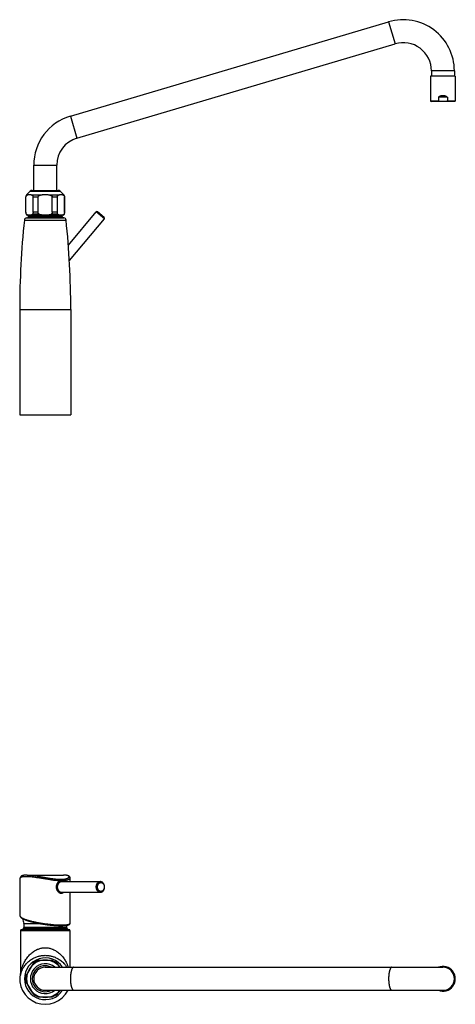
# Model space of a CAD drawing. Header units: millimetres. Extents: x 135 to 335, y 100 to 267.
# Tile 5 of 5: x 261 to 335, y 100 to 267. Entities that reach past the tile are written whole.
import ezdxf

# ---------------------------------------------------------------- set-up
doc = ezdxf.new("R2010")
doc.units = ezdxf.units.MM
doc.header["$LTSCALE"] = 30.734
doc.layers.get('0').update_dxf_attribs({"linetype": 'CONTINUOUS'})

msp = doc.modelspace()

# ---------------------------------------------------------------- linework, layer by layer
at = {"color": 7, "linetype": 'Continuous'}
for p, q in [((269.19, 250.45), (323.2, 266.45)), ((270.3, 246.71), (324.31, 262.71)), ((330.47, 258.11), (330.47, 257.25)), ((334.37, 258.11), (334.37, 257.25)), ((334.52, 257.25), (330.32, 257.25)), ((330.32, 257.25), (330.32, 252.99)), ((334.52, 257.25), (334.52, 252.99)), ((331.64, 252.99), (330.32, 252.99)), ((330.32, 252.99), (330.47, 252.9)), ((334.37, 252.9), (330.47, 252.9)), ((333.2, 253.65), (331.64, 253.65)), ((331.64, 253.65), (331.64, 252.99)), ((333.2, 253.65), (333.2, 252.99)), ((334.52, 252.99), (333.2, 252.99)), ((334.52, 252.99), (334.37, 252.9)), ((262.97, 237.84), (262.97, 242.11)), ((266.87, 237.84), (266.87, 242.11)), ((261.75, 237.07), (262.38, 237.71)), ((262.7, 237.84), (267.13, 237.84)), ((268.08, 237.07), (267.45, 237.71)), ((261.62, 234.13), (261.62, 236.75)), ((261.65, 234.13), (261.65, 236.75)), ((262.85, 234.13), (262.85, 236.75)), ((263.72, 234.13), (263.72, 236.75)), ((266.11, 234.13), (266.11, 236.75)), ((266.98, 234.13), (266.98, 236.75)), ((268.18, 234.13), (268.18, 236.75)), ((268.22, 234.13), (268.22, 236.75)), ((268.84, 228.54), (273.58, 234.19)), ((274.94, 233.24), (273.79, 234.21)), ((261.74, 233.21), (261.94, 233.24)), ((267.95, 233.64), (261.89, 233.64)), ((262.07, 233.39), (262.07, 233.64)), ((267.77, 233.39), (267.77, 233.64)), ((268.09, 233.21), (267.89, 233.24)), ((269.01, 225.94), (274.96, 233.03)), ((260.58, 217.66), (260.58, 199.74)), ((269.25, 217.66), (269.25, 199.74)), ((260.58, 199.74), (269.25, 199.74)), ((260.68, 114.7), (260.68, 121.16)), ((261.83, 121.67), (261.84, 121.67)), ((261.85, 121.67), (267.99, 121.67)), ((267.74, 120.55), (274.27, 120.55)), ((269.15, 120.55), (269.15, 121.16)), ((267.74, 118.75), (274.27, 118.75)), ((269.15, 113.52), (269.15, 118.75)), ((260.72, 112.28), (260.72, 104.86)), ((269, 112.4), (260.84, 112.4)), ((261.24, 112.65), (261.09, 112.5)), ((261.09, 112.5), (261.09, 112.4)), ((261.09, 112.5), (268.74, 112.5)), ((261.29, 113.42), (261.29, 112.76)), ((268.55, 113.14), (268.55, 112.76)), ((268.59, 112.65), (268.74, 112.5)), ((268.74, 112.5), (268.74, 112.4)), ((269.12, 112.28), (269.12, 106.02)), ((269.15, 113.52), (269.15, 113.52)), ((266.11, 107.15), (263.72, 107.15)), ((262.85, 106.65), (261.65, 104.57)), ((264.92, 106.02), (332.42, 106.02)), ((267.34, 106.02), (266.98, 106.65)), ((261.65, 103.57), (262.85, 101.5)), ((264.92, 102.12), (332.42, 102.12)), ((266.98, 101.5), (267.34, 102.12)), ((263.72, 101), (266.11, 101))]:
    msp.add_line(p, q, dxfattribs=at)
at = {"color": 9, "linetype": 'Continuous'}
for p, q in [((323.2, 266.45), (324.31, 262.71)), ((334.37, 258.11), (330.47, 258.11)), ((269.19, 250.45), (270.3, 246.71)), ((262.97, 242.11), (266.87, 242.11)), ((262.38, 237.71), (267.45, 237.71)), ((261.65, 236.75), (261.62, 236.75)), ((261.75, 237.07), (261.87, 237.07)), ((262.63, 237.07), (264.15, 237.07)), ((262.85, 236.75), (263.72, 236.75)), ((265.68, 237.07), (267.2, 237.07)), ((266.11, 236.75), (266.98, 236.75)), ((267.96, 237.07), (268.08, 237.07)), ((268.22, 236.75), (268.18, 236.75)), ((261.62, 234.13), (261.65, 234.13)), ((263.72, 234.13), (262.85, 234.13)), ((266.98, 234.13), (266.11, 234.13)), ((268.18, 234.13), (268.22, 234.13)), ((274.96, 233.03), (273.58, 234.19)), ((261.37, 232.81), (268.46, 232.81)), ((261.74, 233.79), (261.67, 233.79)), ((261.74, 233.21), (268.09, 233.21)), ((267.89, 233.24), (261.94, 233.24)), ((267.77, 233.39), (262.07, 233.39)), ((263.89, 233.79), (262.77, 233.79)), ((267.06, 233.79), (265.95, 233.79)), ((268.16, 233.79), (268.09, 233.79)), ((260.58, 217.66), (269.25, 217.66)), ((260.72, 112.28), (269.12, 112.28)), ((268.59, 112.65), (261.24, 112.65)), ((261.28, 113.46), (263.86, 113.46)), ((264.12, 113.42), (261.29, 113.42)), ((268.55, 112.76), (261.29, 112.76)), ((260.72, 104.85), (260.72, 104.85))]:
    msp.add_line(p, q, dxfattribs=at)
at = {"color": 7, "linetype": 'Continuous'}
for points in [[(261.83, 121.67), (261.75, 121.67), (261.67, 121.67), (261.6, 121.67), (261.53, 121.66), (261.46, 121.66), (261.4, 121.65), (261.34, 121.64), (261.29, 121.63), (261.23, 121.62), (261.18, 121.61), (261.14, 121.6), (261.09, 121.59), (261.05, 121.57), (261.01, 121.56), (260.98, 121.55), (260.94, 121.53), (260.91, 121.51), (260.88, 121.49), (260.85, 121.47), (260.83, 121.45), (260.8, 121.43), (260.78, 121.41), (260.76, 121.39), (260.74, 121.36), (260.72, 121.33), (260.71, 121.3), (260.7, 121.27), (260.69, 121.24), (260.68, 121.21), (260.68, 121.18), (260.68, 121.16)], [(269.15, 121.16), (269.15, 121.18), (269.15, 121.21), (269.14, 121.24), (269.14, 121.27), (269.12, 121.3), (269.11, 121.33), (269.09, 121.36), (269.07, 121.39), (269.05, 121.41), (269.03, 121.43), (269.01, 121.45), (268.98, 121.47), (268.95, 121.49), (268.92, 121.51), (268.89, 121.53), (268.85, 121.55), (268.82, 121.56), (268.78, 121.57), (268.74, 121.59), (268.69, 121.6), (268.65, 121.61), (268.6, 121.62), (268.55, 121.63), (268.49, 121.64), (268.43, 121.65), (268.37, 121.66), (268.3, 121.66), (268.23, 121.67), (268.16, 121.67), (268.08, 121.67), (268, 121.67), (267.99, 121.67)], [(260.68, 114.7), (260.68, 114.68), (260.68, 114.65), (260.69, 114.62), (260.7, 114.59), (260.72, 114.56), (260.74, 114.53), (260.76, 114.5), (260.78, 114.48), (260.81, 114.45), (260.84, 114.42), (260.88, 114.39), (260.92, 114.37), (260.96, 114.34), (261.01, 114.31), (261.06, 114.28), (261.12, 114.25), (261.18, 114.22), (261.24, 114.19), (261.31, 114.16), (261.38, 114.13), (261.45, 114.1), (261.53, 114.07), (261.61, 114.04), (261.7, 114.01), (261.78, 113.98), (261.87, 113.95), (261.96, 113.92), (262.06, 113.89), (262.15, 113.86), (262.25, 113.83), (262.36, 113.8), (262.46, 113.78), (262.57, 113.75), (262.68, 113.72), (262.79, 113.69), (262.9, 113.67), (263.01, 113.64), (263.13, 113.61), (263.25, 113.59), (263.37, 113.56), (263.49, 113.54), (263.61, 113.51), (263.74, 113.49), (263.86, 113.46), (263.99, 113.44), (264.11, 113.42), (264.24, 113.4), (264.36, 113.38), (264.49, 113.35), (264.62, 113.33), (264.75, 113.32), (264.88, 113.3), (265, 113.28), (265.13, 113.26), (265.26, 113.24), (265.39, 113.23), (265.51, 113.21), (265.64, 113.2), (265.76, 113.19), (265.89, 113.17), (266.01, 113.16), (266.13, 113.15), (266.25, 113.14), (266.37, 113.13), (266.49, 113.12), (266.61, 113.11), (266.72, 113.11), (266.83, 113.1), (266.95, 113.09), (267.05, 113.09), (267.16, 113.08), (267.27, 113.08), (267.37, 113.08), (267.47, 113.08), (267.56, 113.08)], [(267.56, 113.08), (267.65, 113.08), (267.74, 113.08), (267.83, 113.08), (267.92, 113.08), (268.01, 113.09), (268.09, 113.09), (268.17, 113.1), (268.25, 113.11), (268.32, 113.11), (268.4, 113.12), (268.47, 113.13), (268.53, 113.14), (268.6, 113.15), (268.66, 113.16), (268.72, 113.18), (268.77, 113.19), (268.82, 113.21), (268.87, 113.22), (268.91, 113.24), (268.95, 113.26), (268.99, 113.28), (269.02, 113.3), (269.05, 113.32), (269.07, 113.34), (269.09, 113.36), (269.11, 113.39), (269.13, 113.42), (269.14, 113.45), (269.15, 113.48), (269.15, 113.51), (269.15, 113.52)], [(260.72, 104.86), (260.72, 104.85), (260.72, 104.85), (260.72, 104.84), (260.72, 104.83), (260.72, 104.83), (260.72, 104.82), (260.72, 104.82), (260.71, 104.82), (260.71, 104.82), (260.71, 104.82)]]:
    msp.add_lwpolyline(points, dxfattribs=at)
for centre, radius, start, end in [((325.67, 258.11), 8.7, 0, 106.5), ((325.67, 258.11), 4.8, 0, 106.5), ((271.67, 242.11), 8.7, 106.5, 180), ((271.67, 242.11), 4.8, 106.5, 180), ((262.7, 237.39), 0.45, 90, 135), ((267.13, 237.39), 0.45, 45, 90), ((262.07, 236.75), 0.45, 135, 180), ((267.77, 236.75), 0.45, 0, 45), ((262.67, 234.13), 1.05, 180, 199.0113), ((267.17, 234.13), 1.05, 340.9887, 0), ((273.69, 234.09), 0.15, 50, 140), ((405.57, 217.66), 144.99, 174.0034, 180), ((261.82, 232.76), 0.45, 100, 174.0034), ((261.89, 233.86), 0.225, 199.0113, 270), ((261.92, 233.39), 0.15, 280, 0), ((267.92, 233.39), 0.15, 180, 260), ((267.95, 233.86), 0.225, 270, 340.9887), ((268.01, 232.76), 0.45, 5.9966, 80), ((124.26, 217.66), 144.99, 0, 5.9966), ((274.84, 233.13), 0.15, 320, 50), ((264.92, 114.65), 3.83, 185.9576, 198.021), ((260.84, 112.28), 0.12, 90, 180), ((261.14, 112.76), 0.15, 315, 0), ((261.14, 113.42), 0.15, 0, 18.021), ((268.7, 112.76), 0.15, 180, 225), ((269, 112.28), 0.12, 0, 90), ((264.92, 104.07), 3.3, 111.28, 128.72), ((264.92, 104.07), 3.3, 51.28, 68.72), ((264.92, 104.07), 1.95, 90, 270), ((332.42, 104.07), 2.1, 248.2211, 111.7789), ((332.42, 104.07), 1.95, 270, 90), ((264.92, 104.07), 4.33, 165.712, 333.264), ((264.92, 104.07), 3.3, 171.28, 188.72), ((264.92, 104.07), 3.3, 231.28, 248.72), ((264.92, 104.07), 3.3, 291.28, 308.72)]:
    msp.add_arc(centre, radius, start, end, dxfattribs=at)
at = {"color": 9, "linetype": 'Continuous'}
for centre, radius, start, end in [((264.92, 104.07), 3.54, 33.4172, 326.5828), ((264.92, 104.07), 3.17, 103.9317, 136.0683), ((264.92, 104.07), 3.17, 75.8323, 104.1677), ((264.92, 104.07), 3.17, 43.9317, 76.0683), ((264.92, 104.07), 3.17, 135.8293, 164.2143), ((264.92, 104.07), 2.53, 50.375, 309.625), ((264.92, 104.07), 2.21, 61.7636, 298.2364), ((264.92, 104.07), 3.17, 37.9414, 44.1707), ((263.35, 104.52), 2.65, 172.9024, 173.3121), ((263.26, 104.53), 2.57, 173.3123, 173.6987), ((264.92, 104.07), 3.17, 163.9317, 196.0683), ((264.92, 104.07), 3.17, 195.7857, 224.1707), ((264.92, 104.07), 3.17, 315.8293, 322.0586), ((264.92, 104.07), 3.17, 223.9317, 256.0683), ((264.92, 104.07), 3.17, 255.8323, 284.1677), ((264.92, 104.07), 3.17, 283.9317, 316.0683)]:
    msp.add_arc(centre, radius, start, end, dxfattribs=at)
at = {"color": 7, "linetype": 'Continuous'}
for points, knots in [([(333.2, 253.65), (333.17, 253.68), (333.1, 253.72), (333, 253.78), (332.9, 253.82), (332.8, 253.86), (332.7, 253.88), (332.61, 253.9), (332.51, 253.91), (332.42, 253.92), (332.33, 253.91), (332.23, 253.9), (332.14, 253.88), (332.04, 253.86), (331.95, 253.82), (331.85, 253.78), (331.74, 253.72), (331.68, 253.68), (331.64, 253.65)], [0, 0, 0, 0, 0.124343, 0.240276, 0.349279, 0.452624, 0.551728, 0.647617, 0.741479, 0.834295, 0.927112, 1.020974, 1.116863, 1.215967, 1.319312, 1.428315, 1.544248, 1.668591, 1.668591, 1.668591, 1.668591]), ([(332.42, 252.9), (332.38, 252.9), (332.29, 252.91), (332.16, 252.91), (332.03, 252.93), (331.9, 252.94), (331.77, 252.96), (331.69, 252.98), (331.64, 252.99)], [0, 0, 0, 0, 0.1295557, 0.2592243, 0.3892638, 0.5199708, 0.6518959, 0.7856604, 0.7856604, 0.7856604, 0.7856604]), ([(333.2, 252.99), (333.16, 252.98), (333.07, 252.96), (332.94, 252.94), (332.81, 252.93), (332.68, 252.91), (332.55, 252.91), (332.46, 252.9), (332.42, 252.9)], [0, 0, 0, 0, 0.1339019, 0.2660122, 0.3968053, 0.5267052, 0.6561785, 0.7856604, 0.7856604, 0.7856604, 0.7856604]), ([(261.65, 236.75), (261.65, 236.76), (261.65, 236.77), (261.66, 236.8), (261.66, 236.82), (261.67, 236.85), (261.68, 236.87), (261.69, 236.9), (261.7, 236.92), (261.72, 236.95), (261.74, 236.98), (261.77, 237), (261.8, 237.03), (261.83, 237.05), (261.86, 237.06), (261.87, 237.07)], [0, 0, 0, 0, 0.0229035, 0.0461126, 0.0701234, 0.0953319, 0.122089, 0.1506085, 0.1809585, 0.2130567, 0.2470222, 0.2830749, 0.3215093, 0.3627231, 0.4072276, 0.4072276, 0.4072276, 0.4072276]), ([(261.87, 237.07), (261.9, 237.08), (261.95, 237.1), (262.02, 237.13), (262.1, 237.15), (262.18, 237.16), (262.25, 237.16), (262.33, 237.16), (262.41, 237.15), (262.48, 237.13), (262.56, 237.1), (262.61, 237.08), (262.63, 237.07)], [0, 0, 0, 0, 0.0842472, 0.1651481, 0.2434949, 0.3201102, 0.395866, 0.4716218, 0.548237, 0.6265838, 0.7074846, 0.7917319, 0.7917319, 0.7917319, 0.7917319]), ([(262.63, 237.07), (262.65, 237.06), (262.67, 237.05), (262.71, 237.03), (262.74, 237), (262.76, 236.98), (262.78, 236.95), (262.8, 236.92), (262.82, 236.9), (262.83, 236.87), (262.84, 236.85), (262.84, 236.82), (262.85, 236.8), (262.85, 236.77), (262.85, 236.76), (262.85, 236.75)], [0, 0, 0, 0, 0.0444964, 0.0857083, 0.1241449, 0.1602029, 0.1941763, 0.2262857, 0.2566458, 0.2851771, 0.3119361, 0.3371349, 0.3611355, 0.3843322, 0.4072275, 0.4072275, 0.4072275, 0.4072275]), ([(263.72, 236.75), (263.72, 236.76), (263.72, 236.77), (263.72, 236.8), (263.73, 236.82), (263.75, 236.85), (263.76, 236.87), (263.79, 236.9), (263.82, 236.92), (263.85, 236.95), (263.9, 236.98), (263.95, 237), (264.01, 237.03), (264.08, 237.05), (264.13, 237.06), (264.15, 237.07)], [0, 0, 0, 0, 0.0229457, 0.0465389, 0.0716529, 0.0991328, 0.1298715, 0.1646973, 0.2042998, 0.2491209, 0.2997735, 0.3569272, 0.4212742, 0.493586, 0.5747522, 0.5747522, 0.5747522, 0.5747522]), ([(264.15, 237.07), (264.2, 237.08), (264.31, 237.1), (264.46, 237.13), (264.61, 237.15), (264.76, 237.16), (264.92, 237.16), (265.07, 237.16), (265.22, 237.15), (265.37, 237.13), (265.53, 237.1), (265.63, 237.08), (265.68, 237.07)], [0, 0, 0, 0, 0.158118, 0.313482, 0.466823, 0.618829, 0.770203, 0.921578, 1.073583, 1.226924, 1.382288, 1.540406, 1.540406, 1.540406, 1.540406]), ([(265.68, 237.07), (265.7, 237.06), (265.75, 237.05), (265.82, 237.03), (265.88, 237), (265.93, 236.98), (265.98, 236.95), (266.02, 236.92), (266.04, 236.9), (266.07, 236.87), (266.09, 236.85), (266.1, 236.82), (266.11, 236.8), (266.11, 236.77), (266.11, 236.76), (266.11, 236.75)], [0, 0, 0, 0, 0.0811517, 0.153461, 0.2178124, 0.2749749, 0.3256392, 0.3704749, 0.4100886, 0.4449263, 0.4756646, 0.5031321, 0.5282344, 0.5518148, 0.5747522, 0.5747522, 0.5747522, 0.5747522]), ([(266.98, 236.75), (266.98, 236.76), (266.98, 236.77), (266.98, 236.8), (266.99, 236.82), (266.99, 236.85), (267, 236.87), (267.01, 236.9), (267.03, 236.92), (267.05, 236.95), (267.07, 236.98), (267.09, 237), (267.12, 237.03), (267.16, 237.05), (267.18, 237.06), (267.2, 237.07)], [0, 0, 0, 0, 0.0229035, 0.0461126, 0.0701234, 0.0953319, 0.122089, 0.1506085, 0.1809585, 0.2130567, 0.2470222, 0.2830749, 0.3215093, 0.3627231, 0.4072276, 0.4072276, 0.4072276, 0.4072276]), ([(267.2, 237.07), (267.22, 237.08), (267.27, 237.1), (267.35, 237.13), (267.43, 237.15), (267.5, 237.16), (267.58, 237.16), (267.65, 237.16), (267.73, 237.15), (267.81, 237.13), (267.88, 237.1), (267.93, 237.08), (267.96, 237.07)], [0, 0, 0, 0, 0.0842472, 0.1651481, 0.2434949, 0.3201102, 0.395866, 0.4716218, 0.548237, 0.6265838, 0.7074846, 0.7917319, 0.7917319, 0.7917319, 0.7917319]), ([(267.96, 237.07), (267.97, 237.06), (268, 237.05), (268.03, 237.03), (268.06, 237), (268.09, 236.98), (268.11, 236.95), (268.13, 236.92), (268.14, 236.9), (268.16, 236.87), (268.16, 236.85), (268.17, 236.82), (268.17, 236.8), (268.18, 236.77), (268.18, 236.76), (268.18, 236.75)], [0, 0, 0, 0, 0.0444964, 0.0857083, 0.1241449, 0.1602029, 0.1941763, 0.2262857, 0.2566458, 0.2851771, 0.3119361, 0.3371349, 0.3611355, 0.3843322, 0.4072275, 0.4072275, 0.4072275, 0.4072275]), ([(261.74, 233.79), (261.73, 233.8), (261.72, 233.83), (261.7, 233.88), (261.68, 233.92), (261.67, 233.96), (261.66, 234.01), (261.66, 234.05), (261.65, 234.09), (261.65, 234.12), (261.65, 234.13)], [0, 0, 0, 0, 0.0493609, 0.0967579, 0.142481, 0.1868111, 0.2300278, 0.2724109, 0.3142395, 0.3557952, 0.3557952, 0.3557952, 0.3557952]), ([(262.85, 234.13), (262.85, 234.12), (262.85, 234.09), (262.85, 234.05), (262.84, 234.01), (262.83, 233.96), (262.82, 233.92), (262.81, 233.88), (262.79, 233.83), (262.78, 233.8), (262.77, 233.79)], [0, 0, 0, 0, 0.0415557, 0.0833843, 0.1257673, 0.1689841, 0.2133142, 0.2590373, 0.3064343, 0.3557952, 0.3557952, 0.3557952, 0.3557952]), ([(263.89, 233.79), (263.87, 233.8), (263.84, 233.83), (263.81, 233.88), (263.78, 233.92), (263.76, 233.96), (263.74, 234), (263.73, 234.05), (263.72, 234.09), (263.72, 234.12), (263.72, 234.13)], [0, 0, 0, 0, 0.0622339, 0.1188481, 0.170889, 0.2192898, 0.2648921, 0.3084629, 0.3507121, 0.3923141, 0.3923141, 0.3923141, 0.3923141]), ([(266.11, 234.13), (266.11, 234.12), (266.11, 234.09), (266.11, 234.05), (266.09, 234), (266.08, 233.96), (266.05, 233.92), (266.02, 233.88), (265.99, 233.83), (265.96, 233.8), (265.95, 233.79)], [0, 0, 0, 0, 0.041602, 0.0838512, 0.127422, 0.1730243, 0.2214251, 0.273466, 0.3300802, 0.3923141, 0.3923141, 0.3923141, 0.3923141]), ([(267.06, 233.79), (267.06, 233.8), (267.04, 233.83), (267.02, 233.88), (267.01, 233.92), (267, 233.96), (266.99, 234.01), (266.98, 234.05), (266.98, 234.09), (266.98, 234.12), (266.98, 234.13)], [0, 0, 0, 0, 0.0493609, 0.0967579, 0.142481, 0.1868111, 0.2300278, 0.2724109, 0.3142395, 0.3557952, 0.3557952, 0.3557952, 0.3557952]), ([(268.18, 234.13), (268.18, 234.12), (268.18, 234.09), (268.17, 234.05), (268.17, 234.01), (268.16, 233.96), (268.15, 233.92), (268.13, 233.88), (268.12, 233.83), (268.1, 233.8), (268.09, 233.79)], [0, 0, 0, 0, 0.0415557, 0.0833843, 0.1257673, 0.1689841, 0.2133142, 0.2590373, 0.3064343, 0.3557952, 0.3557952, 0.3557952, 0.3557952]), ([(262.77, 233.79), (262.76, 233.78), (262.76, 233.77), (262.74, 233.76), (262.73, 233.74), (262.71, 233.72), (262.69, 233.71), (262.67, 233.7), (262.64, 233.69), (262.61, 233.68), (262.58, 233.67), (262.54, 233.66), (262.5, 233.65), (262.46, 233.65), (262.41, 233.64), (262.35, 233.64), (262.29, 233.64), (262.22, 233.64), (262.16, 233.64), (262.1, 233.64), (262.05, 233.65), (262, 233.65), (261.96, 233.66), (261.93, 233.67), (261.89, 233.68), (261.86, 233.69), (261.84, 233.7), (261.81, 233.71), (261.79, 233.72), (261.78, 233.74), (261.76, 233.76), (261.75, 233.77), (261.74, 233.78), (261.74, 233.79)], [0, 0, 0, 0, 0.019736, 0.040358, 0.062046, 0.085028, 0.109573, 0.135976, 0.16455, 0.195629, 0.229592, 0.266882, 0.307993, 0.353488, 0.404025, 0.460329, 0.523624, 0.592119, 0.65628, 0.712964, 0.763528, 0.808999, 0.850097, 0.887379, 0.921337, 0.952413, 0.980984, 1.007385, 1.031929, 1.054909, 1.076596, 1.097216, 1.116952, 1.116952, 1.116952, 1.116952]), ([(265.95, 233.79), (265.94, 233.78), (265.92, 233.77), (265.9, 233.75), (265.87, 233.74), (265.83, 233.72), (265.79, 233.71), (265.74, 233.7), (265.69, 233.69), (265.63, 233.68), (265.57, 233.67), (265.49, 233.66), (265.41, 233.65), (265.32, 233.65), (265.22, 233.64), (265.11, 233.64), (264.98, 233.64), (264.85, 233.64), (264.73, 233.64), (264.61, 233.64), (264.51, 233.65), (264.42, 233.65), (264.34, 233.66), (264.26, 233.67), (264.2, 233.68), (264.14, 233.69), (264.09, 233.7), (264.04, 233.71), (264, 233.72), (263.96, 233.74), (263.93, 233.75), (263.91, 233.77), (263.89, 233.78), (263.89, 233.79)], [0, 0, 0, 0, 0.026719, 0.056946, 0.091029, 0.129326, 0.172242, 0.22021, 0.273689, 0.333171, 0.399239, 0.472599, 0.554076, 0.644655, 0.745527, 0.858056, 0.984621, 1.121665, 1.249982, 1.363275, 1.464209, 1.554746, 1.636202, 1.709548, 1.775607, 1.835083, 1.888558, 1.936522, 1.979434, 2.017728, 2.051808, 2.082034, 2.108752, 2.108752, 2.108752, 2.108752]), ([(268.09, 233.79), (268.09, 233.78), (268.08, 233.77), (268.07, 233.76), (268.06, 233.74), (268.04, 233.72), (268.02, 233.71), (267.99, 233.7), (267.97, 233.69), (267.94, 233.68), (267.91, 233.67), (267.87, 233.66), (267.83, 233.65), (267.78, 233.65), (267.73, 233.64), (267.67, 233.64), (267.61, 233.64), (267.55, 233.64), (267.48, 233.64), (267.43, 233.64), (267.38, 233.65), (267.33, 233.65), (267.29, 233.66), (267.25, 233.67), (267.22, 233.68), (267.19, 233.69), (267.16, 233.7), (267.14, 233.71), (267.12, 233.72), (267.1, 233.74), (267.09, 233.76), (267.07, 233.77), (267.07, 233.78), (267.06, 233.79)], [0, 0, 0, 0, 0.019736, 0.040357, 0.062045, 0.085026, 0.10957, 0.135972, 0.164544, 0.19562, 0.22958, 0.266865, 0.30797, 0.353458, 0.403986, 0.460285, 0.523572, 0.592121, 0.656294, 0.712978, 0.763542, 0.809013, 0.850109, 0.887388, 0.921345, 0.952419, 0.980989, 1.007389, 1.031931, 1.05491, 1.076596, 1.097216, 1.116952, 1.116952, 1.116952, 1.116952]), ([(267.74, 120.55), (267.71, 120.55), (267.66, 120.54), (267.57, 120.53), (267.49, 120.5), (267.41, 120.46), (267.33, 120.4), (267.26, 120.34), (267.19, 120.27), (267.13, 120.19), (267.07, 120.1), (267.03, 120), (267, 119.9), (266.98, 119.8), (266.96, 119.7), (266.96, 119.6), (266.98, 119.49), (267, 119.39), (267.03, 119.3), (267.07, 119.2), (267.13, 119.11), (267.19, 119.03), (267.26, 118.96), (267.33, 118.89), (267.41, 118.84), (267.49, 118.8), (267.57, 118.77), (267.66, 118.75), (267.71, 118.75), (267.74, 118.75)], [0, 0, 0, 0, 0.079909, 0.163012, 0.249731, 0.340291, 0.434612, 0.532297, 0.632701, 0.735014, 0.838405, 0.942138, 1.045754, 1.149025, 1.251989, 1.354825, 1.457789, 1.561059, 1.664675, 1.768407, 1.871798, 1.97411, 2.074514, 2.172199, 2.26652, 2.35708, 2.443798, 2.5269, 2.606809, 2.606809, 2.606809, 2.606809]), ([(274.27, 118.75), (274.29, 118.75), (274.33, 118.75), (274.4, 118.76), (274.46, 118.78), (274.53, 118.81), (274.59, 118.84), (274.65, 118.88), (274.7, 118.93), (274.76, 118.98), (274.8, 119.04), (274.85, 119.1), (274.89, 119.17), (274.92, 119.25), (274.95, 119.32), (274.97, 119.4), (274.98, 119.49), (274.99, 119.57), (274.99, 119.65), (274.99, 119.74), (274.98, 119.82), (274.97, 119.9), (274.94, 119.98), (274.92, 120.06), (274.88, 120.13), (274.85, 120.2), (274.8, 120.26), (274.75, 120.32), (274.7, 120.37), (274.65, 120.42), (274.59, 120.46), (274.53, 120.49), (274.46, 120.52), (274.4, 120.54), (274.33, 120.55), (274.29, 120.55), (274.27, 120.55)], [0, 0, 0, 0, 0.065682, 0.131829, 0.198918, 0.267031, 0.336595, 0.407819, 0.48065, 0.555397, 0.631637, 0.709688, 0.788955, 0.869685, 0.951281, 1.033878, 1.116973, 1.200553, 1.284255, 1.367899, 1.4513, 1.534091, 1.61629, 1.697351, 1.777488, 1.856039, 1.933357, 2.008784, 2.082749, 2.154788, 2.225303, 2.294228, 2.361828, 2.428528, 2.494435, 2.560042, 2.560042, 2.560042, 2.560042])]:
    msp.add_open_spline(points, degree=3, knots=knots, dxfattribs=at)
at = {"color": 9, "linetype": 'Continuous'}
for points, knots in [([(260.68, 121.16), (260.68, 121.17), (260.68, 121.19), (260.7, 121.23), (260.75, 121.29), (260.83, 121.33), (260.93, 121.37), (261.06, 121.4), (261.21, 121.43), (261.38, 121.44), (261.57, 121.45), (261.79, 121.45), (262.02, 121.44), (262.27, 121.42), (262.55, 121.4), (262.83, 121.37), (263.14, 121.33), (263.45, 121.28), (263.78, 121.23), (264.12, 121.17), (264.46, 121.12), (264.81, 121.06), (265.16, 121), (265.5, 120.95), (265.84, 120.9), (266.17, 120.85), (266.49, 120.81), (266.8, 120.78), (267.09, 120.76), (267.37, 120.75), (267.55, 120.74), (267.64, 120.74)], [0, 0, 0, 0, 0.010442, 0.068738, 0.138566, 0.226374, 0.334896, 0.465043, 0.616914, 0.790232, 0.984565, 1.199393, 1.434143, 1.688151, 1.960629, 2.250569, 2.556686, 2.87731, 3.210333, 3.5532, 3.902899, 4.256133, 4.609429, 4.959395, 5.302873, 5.63714, 5.959939, 6.26955, 6.564691, 6.844347, 7.107594, 7.107594, 7.107594, 7.107594]), ([(261.84, 121.67), (261.88, 121.67), (261.99, 121.67), (262.18, 121.66), (262.43, 121.65), (262.69, 121.62), (262.97, 121.59), (263.27, 121.55), (263.57, 121.5), (263.89, 121.45), (264.21, 121.39), (264.54, 121.33), (264.88, 121.27), (265.21, 121.21), (265.54, 121.16), (265.86, 121.11), (266.17, 121.06), (266.47, 121.02), (266.76, 120.99), (267.03, 120.97), (267.29, 120.96), (267.46, 120.96), (267.54, 120.96)], [0, 0, 0, 0, 0.106782, 0.335122, 0.582017, 0.846691, 1.128112, 1.424963, 1.735507, 2.057545, 2.388421, 2.725021, 3.063979, 3.401809, 3.735171, 4.061032, 4.376936, 4.680914, 4.971466, 5.247789, 5.50912, 5.754256, 5.754256, 5.754256, 5.754256]), ([(267.64, 120.7), (267.61, 120.7), (267.55, 120.69), (267.46, 120.67), (267.37, 120.64), (267.28, 120.59), (267.2, 120.53), (267.11, 120.46), (267.04, 120.38), (266.97, 120.28), (266.91, 120.18), (266.86, 120.07), (266.82, 119.95), (266.8, 119.83), (266.78, 119.71), (266.78, 119.59), (266.8, 119.46), (266.82, 119.34), (266.86, 119.23), (266.91, 119.12), (266.97, 119.01), (267.04, 118.92), (267.11, 118.84), (267.2, 118.76), (267.28, 118.7), (267.37, 118.66), (267.46, 118.62), (267.55, 118.6), (267.61, 118.6), (267.64, 118.6)], [0, 0, 0, 0, 0.087371, 0.178708, 0.274384, 0.374536, 0.479208, 0.588455, 0.701887, 0.818718, 0.938138, 1.059371, 1.181732, 1.304686, 1.427915, 1.551218, 1.674447, 1.7974, 1.91976, 2.040993, 2.160413, 2.277244, 2.390676, 2.499924, 2.604596, 2.704747, 2.800423, 2.891759, 2.979129, 2.979129, 2.979129, 2.979129]), ([(267.54, 120.96), (267.62, 120.96), (267.77, 120.96), (267.98, 120.97), (268.18, 120.99), (268.36, 121.02), (268.51, 121.06), (268.65, 121.1), (268.76, 121.15), (268.85, 121.21), (268.92, 121.26), (268.96, 121.33), (268.97, 121.39), (268.94, 121.45), (268.89, 121.5), (268.81, 121.55), (268.71, 121.59), (268.59, 121.62), (268.44, 121.65), (268.28, 121.67), (268.12, 121.67), (268.02, 121.67), (267.99, 121.67)], [0, 0, 0, 0, 0.229439, 0.443475, 0.640854, 0.820862, 0.982839, 1.125941, 1.249512, 1.353351, 1.438243, 1.507036, 1.566228, 1.6262, 1.696985, 1.78462, 1.891843, 2.019666, 2.168266, 2.337458, 2.526855, 2.628532, 2.628532, 2.628532, 2.628532]), ([(267.64, 120.74), (267.72, 120.74), (267.88, 120.75), (268.11, 120.76), (268.32, 120.78), (268.51, 120.81), (268.68, 120.85), (268.82, 120.89), (268.94, 120.94), (269.04, 120.99), (269.11, 121.05), (269.15, 121.11), (269.15, 121.15), (269.15, 121.16)], [0, 0, 0, 0, 0.246422, 0.47557, 0.68656, 0.878554, 1.050676, 1.202052, 1.331956, 1.440146, 1.527392, 1.596573, 1.64422, 1.64422, 1.64422, 1.64422]), ([(268.02, 120.55), (268, 120.56), (267.96, 120.6), (267.89, 120.64), (267.81, 120.67), (267.73, 120.69), (267.67, 120.7), (267.64, 120.7)], [0, 0, 0, 0, 0.069692, 0.1587311, 0.2455938, 0.3313078, 0.4167676, 0.4167676, 0.4167676, 0.4167676]), ([(274.27, 118.75), (274.24, 118.75), (274.19, 118.75), (274.1, 118.77), (274.02, 118.81), (273.95, 118.85), (273.88, 118.91), (273.81, 118.97), (273.75, 119.05), (273.7, 119.14), (273.66, 119.23), (273.62, 119.33), (273.6, 119.43), (273.58, 119.54), (273.58, 119.65), (273.58, 119.76), (273.6, 119.86), (273.62, 119.97), (273.66, 120.07), (273.7, 120.16), (273.75, 120.25), (273.81, 120.32), (273.88, 120.39), (273.95, 120.45), (274.02, 120.49), (274.1, 120.52), (274.19, 120.54), (274.24, 120.55), (274.27, 120.55)], [0, 0, 0, 0, 0.083361, 0.167562, 0.253371, 0.341424, 0.432184, 0.525925, 0.622731, 0.722508, 0.825003, 0.929834, 1.036509, 1.14446, 1.253064, 1.361667, 1.469618, 1.576294, 1.681124, 1.78362, 1.883396, 1.980202, 2.073943, 2.164703, 2.252756, 2.338565, 2.422766, 2.506127, 2.506127, 2.506127, 2.506127]), ([(274.37, 118.9), (274.34, 118.9), (274.29, 118.9), (274.22, 118.92), (274.15, 118.95), (274.09, 118.99), (274.03, 119.04), (273.97, 119.1), (273.92, 119.17), (273.88, 119.25), (273.84, 119.33), (273.82, 119.42), (273.8, 119.51), (273.79, 119.6), (273.79, 119.7), (273.8, 119.79), (273.82, 119.88), (273.84, 119.97), (273.88, 120.05), (273.92, 120.13), (273.97, 120.2), (274.03, 120.26), (274.09, 120.31), (274.15, 120.35), (274.22, 120.38), (274.29, 120.39), (274.34, 120.4), (274.37, 120.4)], [0, 0, 0, 0, 0.072286, 0.145413, 0.220034, 0.296726, 0.375896, 0.457765, 0.542366, 0.629568, 0.719088, 0.810526, 0.903395, 0.997146, 1.091197, 1.184948, 1.277815, 1.369252, 1.458772, 1.545972, 1.630573, 1.712441, 1.791611, 1.868302, 1.942923, 2.01605, 2.088335, 2.088335, 2.088335, 2.088335]), ([(274.37, 120.4), (274.39, 120.4), (274.44, 120.39), (274.51, 120.38), (274.58, 120.35), (274.64, 120.31), (274.71, 120.26), (274.76, 120.2), (274.81, 120.13), (274.85, 120.05), (274.89, 119.97), (274.91, 119.88), (274.93, 119.79), (274.94, 119.7), (274.94, 119.6), (274.93, 119.51), (274.91, 119.42), (274.89, 119.33), (274.85, 119.25), (274.81, 119.17), (274.76, 119.1), (274.71, 119.04), (274.64, 118.99), (274.58, 118.95), (274.51, 118.92), (274.44, 118.9), (274.39, 118.9), (274.37, 118.9)], [0, 0, 0, 0, 0.072286, 0.145413, 0.220034, 0.296726, 0.375896, 0.457765, 0.542366, 0.629568, 0.719088, 0.810526, 0.903395, 0.997146, 1.091197, 1.184948, 1.277815, 1.369252, 1.458772, 1.545972, 1.630573, 1.712441, 1.791611, 1.868302, 1.942923, 2.01605, 2.088335, 2.088335, 2.088335, 2.088335]), ([(267.64, 118.6), (267.67, 118.6), (267.73, 118.6), (267.81, 118.62), (267.89, 118.66), (267.96, 118.7), (268, 118.73), (268.02, 118.75)], [0, 0, 0, 0, 0.0854607, 0.1711756, 0.2580389, 0.3470782, 0.4167676, 0.4167676, 0.4167676, 0.4167676]), ([(260.68, 114.7), (260.68, 114.69), (260.68, 114.66), (260.71, 114.61), (260.76, 114.54), (260.85, 114.48), (260.96, 114.41), (261.1, 114.33), (261.27, 114.26), (261.46, 114.18), (261.68, 114.11), (261.92, 114.03), (262.18, 113.96), (262.45, 113.88), (262.75, 113.81), (263.06, 113.74), (263.38, 113.67), (263.72, 113.61), (264.06, 113.54), (264.4, 113.49), (264.75, 113.43), (265.1, 113.39), (265.45, 113.34), (265.79, 113.31), (266.12, 113.27), (266.45, 113.25), (266.77, 113.22), (267.07, 113.21), (267.36, 113.2), (267.55, 113.2), (267.64, 113.2)], [0, 0, 0, 0, 0.02128, 0.087608, 0.172301, 0.279908, 0.412258, 0.569838, 0.752376, 0.959103, 1.188879, 1.440267, 1.711591, 2.000967, 2.306344, 2.625537, 2.956262, 3.296167, 3.642855, 3.993928, 4.347002, 4.699716, 5.049743, 5.394863, 5.732953, 6.061901, 6.379655, 6.68436, 6.974275, 7.247647, 7.247647, 7.247647, 7.247647]), ([(267.64, 113.2), (267.73, 113.2), (267.89, 113.2), (268.12, 113.21), (268.34, 113.22), (268.53, 113.24), (268.7, 113.27), (268.84, 113.3), (268.96, 113.34), (269.05, 113.38), (269.11, 113.43), (269.15, 113.48), (269.15, 113.51), (269.15, 113.52)], [0, 0, 0, 0, 0.2553, 0.491077, 0.705964, 0.898852, 1.068811, 1.21515, 1.337657, 1.436922, 1.515062, 1.577451, 1.614059, 1.614059, 1.614059, 1.614059]), ([(260.72, 104.86), (260.72, 104.85), (260.72, 104.85), (260.72, 104.84), (260.72, 104.85), (260.73, 104.86), (260.73, 104.89), (260.74, 104.93), (260.75, 104.99), (260.76, 105.06), (260.78, 105.14), (260.8, 105.24), (260.82, 105.35), (260.85, 105.48), (260.89, 105.62), (260.93, 105.78), (260.99, 105.96), (261.05, 106.15), (261.13, 106.37), (261.23, 106.61), (261.36, 106.87), (261.52, 107.17), (261.72, 107.49), (261.97, 107.81), (262.23, 108.12), (262.51, 108.38), (262.79, 108.61), (263.06, 108.79), (263.34, 108.95), (263.61, 109.07), (263.88, 109.17), (264.14, 109.25), (264.4, 109.3), (264.66, 109.33), (264.83, 109.33), (264.92, 109.33)], [0, 0, 0, 0, 0.015566, 0.022243, 0.027223, 0.04342, 0.072273, 0.115023, 0.172489, 0.244294, 0.330185, 0.4303, 0.544975, 0.674786, 0.820717, 0.984127, 1.166819, 1.371172, 1.600182, 1.857826, 2.149387, 2.480983, 2.866746, 3.288001, 3.698163, 4.078308, 4.433905, 4.767383, 5.081193, 5.378465, 5.662235, 5.93562, 6.200644, 6.459096, 6.712862, 6.712862, 6.712862, 6.712862]), ([(264.92, 109.33), (265, 109.33), (265.18, 109.33), (265.44, 109.3), (265.7, 109.24), (265.97, 109.17), (266.24, 109.07), (266.51, 108.94), (266.78, 108.78), (267.06, 108.59), (267.34, 108.36), (267.62, 108.09), (267.88, 107.79), (268.11, 107.48), (268.3, 107.18), (268.45, 106.91), (268.57, 106.67), (268.66, 106.45), (268.74, 106.25), (268.79, 106.11), (268.82, 106.04), (268.82, 106.02)], [0, 0, 0, 0, 0.258137, 0.520489, 0.787974, 1.062994, 1.349195, 1.649413, 1.966289, 2.303194, 2.662628, 3.047487, 3.460738, 3.862181, 4.212011, 4.515676, 4.783658, 5.021124, 5.232943, 5.422508, 5.469505, 5.469505, 5.469505, 5.469505]), ([(260.7, 104.68), (260.7, 104.67), (260.7, 104.66), (260.71, 104.66), (260.72, 104.69), (260.73, 104.72), (260.74, 104.78), (260.77, 104.86), (260.79, 104.97), (260.83, 105.09), (260.88, 105.24), (260.94, 105.41), (261.03, 105.6), (261.13, 105.81), (261.27, 106.05), (261.46, 106.32), (261.68, 106.61), (261.94, 106.88), (262.22, 107.11), (262.5, 107.32), (262.78, 107.49), (263.06, 107.64), (263.34, 107.75), (263.61, 107.85), (263.88, 107.93), (264.14, 107.98), (264.4, 108.02), (264.66, 108.04), (264.83, 108.05), (264.92, 108.05)], [0, 0, 0, 0, 0.015228, 0.019472, 0.036764, 0.074591, 0.135609, 0.220531, 0.328681, 0.459629, 0.613732, 0.792449, 0.998509, 1.236204, 1.512119, 1.835928, 2.213964, 2.596562, 2.959608, 3.305992, 3.635296, 3.94916, 4.249287, 4.537278, 4.814798, 5.084333, 5.347882, 5.606278, 5.860384, 5.860384, 5.860384, 5.860384]), ([(264.92, 108.05), (265, 108.05), (265.17, 108.04), (265.42, 108.02), (265.67, 107.98), (265.93, 107.93), (266.2, 107.86), (266.46, 107.77), (266.73, 107.65), (267.01, 107.52), (267.28, 107.35), (267.56, 107.16), (267.82, 106.94), (268.06, 106.7), (268.25, 106.48), (268.41, 106.27), (268.51, 106.12), (268.56, 106.04), (268.57, 106.02)], [0, 0, 0, 0, 0.249076, 0.50215, 0.760044, 1.023568, 1.294597, 1.575435, 1.868051, 2.173373, 2.491918, 2.82978, 3.182973, 3.524053, 3.824472, 4.079653, 4.301988, 4.367518, 4.367518, 4.367518, 4.367518]), ([(269.75, 106.02), (269.74, 106.02), (269.72, 106.02), (269.68, 106.01), (269.64, 105.99), (269.6, 105.95), (269.56, 105.91), (269.52, 105.85), (269.48, 105.78), (269.45, 105.71), (269.41, 105.62), (269.38, 105.53), (269.35, 105.42), (269.32, 105.31), (269.29, 105.19), (269.27, 105.07), (269.25, 104.94), (269.23, 104.8), (269.22, 104.66), (269.21, 104.52), (269.2, 104.37), (269.2, 104.22), (269.19, 104.12), (269.19, 104.07)], [0, 0, 0, 0, 0.021261, 0.065081, 0.112809, 0.166336, 0.226896, 0.295209, 0.371623, 0.456223, 0.548906, 0.649427, 0.757429, 0.872466, 0.99402, 1.121508, 1.254297, 1.391707, 1.533025, 1.677504, 1.824374, 1.972849, 2.122129, 2.122129, 2.122129, 2.122129]), ([(323.75, 106.02), (323.75, 106.02), (323.73, 106.02), (323.69, 106.01), (323.65, 105.99), (323.6, 105.95), (323.56, 105.91), (323.53, 105.85), (323.49, 105.78), (323.45, 105.71), (323.42, 105.62), (323.38, 105.53), (323.35, 105.42), (323.33, 105.31), (323.3, 105.19), (323.28, 105.07), (323.26, 104.94), (323.24, 104.8), (323.23, 104.66), (323.21, 104.52), (323.21, 104.37), (323.2, 104.22), (323.2, 104.12), (323.2, 104.07)], [0, 0, 0, 0, 0.021261, 0.065081, 0.112809, 0.166336, 0.226896, 0.295209, 0.371623, 0.456223, 0.548906, 0.649427, 0.757429, 0.872466, 0.99402, 1.121508, 1.254297, 1.391707, 1.533025, 1.677504, 1.824374, 1.972849, 2.122129, 2.122129, 2.122129, 2.122129]), ([(260.71, 104.81), (260.71, 104.8), (260.71, 104.78), (260.71, 104.76), (260.7, 104.73), (260.7, 104.71), (260.7, 104.69), (260.7, 104.68), (260.7, 104.68)], [0, 0, 0, 0, 0.0308186, 0.0580416, 0.0827149, 0.1045959, 0.1229934, 0.1374084, 0.1374084, 0.1374084, 0.1374084]), ([(269.19, 104.07), (269.19, 104.02), (269.2, 103.92), (269.2, 103.77), (269.21, 103.63), (269.22, 103.48), (269.23, 103.34), (269.25, 103.21), (269.27, 103.08), (269.29, 102.95), (269.32, 102.83), (269.35, 102.72), (269.38, 102.62), (269.41, 102.52), (269.45, 102.44), (269.48, 102.36), (269.52, 102.29), (269.56, 102.24), (269.6, 102.19), (269.64, 102.16), (269.68, 102.13), (269.72, 102.12), (269.74, 102.12), (269.75, 102.12)], [0, 0, 0, 0, 0.14928, 0.297755, 0.444625, 0.589104, 0.730422, 0.867833, 1.000621, 1.128109, 1.249663, 1.3647, 1.472702, 1.573223, 1.665906, 1.750506, 1.82692, 1.895233, 1.955793, 2.00932, 2.057048, 2.100869, 2.122129, 2.122129, 2.122129, 2.122129]), ([(323.2, 104.07), (323.2, 104.02), (323.2, 103.92), (323.21, 103.77), (323.21, 103.63), (323.23, 103.48), (323.24, 103.34), (323.26, 103.21), (323.28, 103.08), (323.3, 102.95), (323.33, 102.83), (323.35, 102.72), (323.38, 102.62), (323.42, 102.52), (323.45, 102.44), (323.49, 102.36), (323.53, 102.29), (323.56, 102.24), (323.6, 102.19), (323.65, 102.16), (323.69, 102.13), (323.73, 102.12), (323.75, 102.12), (323.75, 102.12)], [0, 0, 0, 0, 0.14928, 0.297755, 0.444625, 0.589104, 0.730422, 0.867833, 1.000621, 1.128109, 1.249663, 1.3647, 1.472702, 1.573223, 1.665906, 1.750506, 1.82692, 1.895233, 1.955793, 2.00932, 2.057048, 2.100869, 2.122129, 2.122129, 2.122129, 2.122129])]:
    msp.add_open_spline(points, degree=3, knots=knots, dxfattribs=at)

doc.saveas('drawing.dxf')
